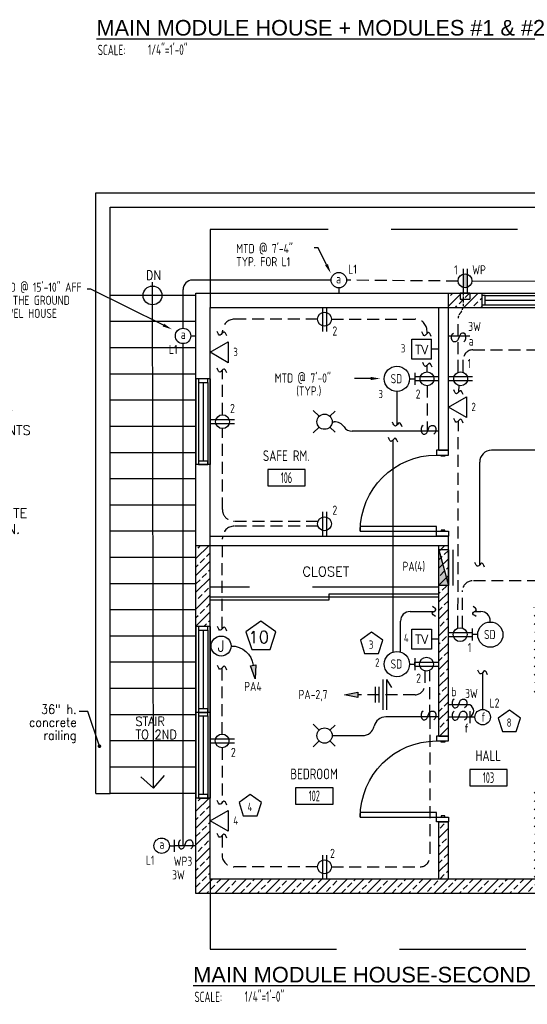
# Model space of a CAD drawing. Header units: inches. Extents: x 31163 to 32654, y 1540 to 4104.
# Tile 14 of 27: x 32097 to 32310, y 1873 to 2286. Entities that reach past the tile are written whole.
import ezdxf
from ezdxf import colors
from ezdxf.entities.mleader import LeaderData, LeaderLine
from ezdxf.enums import TextEntityAlignment as Align
from ezdxf.math import Vec2, Vec3

# ---------------------------------------------------------------- set-up
doc = ezdxf.new("R2010")
doc.units = ezdxf.units.IN
doc.header["$LTSCALE"] = 2
doc.header["$MEASUREMENT"] = 0
for name, pattern in [('DASHED', [0.75, 0.5, -0.25]), ('HIDDEN', [0.375, 0.25, -0.125]), ('HIDDEN2', [0.1875, 0.125, -0.0625])]:
    doc.linetypes.add(name, pattern=pattern)
doc.layers.get('0').update_dxf_attribs({"color": 8, "linetype": 'CONTINUOUS'})
for name, color, linetype in [('1ELEC', 3, 'CONTINUOUS'), ('a-door', 8, 'CONTINUOUS'), ('eeCtvDist', 5, 'CONTINUOUS'), ('eeEquipment', 4, 'CONTINUOUS'), ('eeFaDist', 4, 'CONTINUOUS'), ('eeLight-LINE', 5, 'CONTINUOUS'), ('eeLightDist', 200, 'CONTINUOUS'), ('eeLightSwitches', 200, 'CONTINUOUS'), ('eeRecepDist', 120, 'CONTINUOUS'), ('eeRecepLINE', 120, 'HIDDEN'), ('eeTelDist', 5, 'CONTINUOUS'), ('EL-ANNO-TEXT', 4, 'CONTINUOUS'), ('G-SYMB', 1, 'CONTINUOUS'), ('Hatch-ExisWalls', 123, 'CONTINUOUS'), ('LABELS', 2, 'CONTINUOUS'), ('RECEP-DIST', 120, 'HIDDEN2'), ('roof', 8, 'DASHED'), ('TEXT', 2, 'CONTINUOUS'), ('Walls', 1, 'CONTINUOUS')]:
    doc.layers.add(name, color=color, linetype=linetype)
doc.layers.add('DIM', color=4, linetype='CONTINUOUS', lineweight=13)
doc.styles.add('100-48', font='archstyl.shx', dxfattribs={"width": 0.9, "height": 4.8})
doc.styles.add('80ANNO', font='romans.shx', dxfattribs={"width": 0.8, "height": 0.08})
doc.styles.add('COMP', font='simplex.shx', dxfattribs={"height": 9})
doc.styles.add('LAR', font='arial.ttf', dxfattribs={"height": 0.25})
doc.styles.add('MED', font='archstyl.shx', dxfattribs={"width": 0.8, "height": 0.125})
doc.styles.get("Standard").update_dxf_attribs({"font": 'simplex.shx'})
doc.dimstyles.new('Copy of STANDARD', dxfattribs={"dimtxt": 8, "dimasz": 3, "dimexe": 3, "dimexo": 3, "dimgap": 3, "dimtad": 1, "dimrnd": 1, "dimzin": 3, "dimdsep": 46, "dimlunit": 4, "dimtxsty": 'Standard', "dimblk": 'ARCHTICK', "dimcen": 3, "dimdle": 3, "dimadec": 0, "dimazin": 0, "dimtfac": 1, "dimtix": 1, "dimtofl": 0, "dimtmove": 1, "dimatfit": 3, "dimfxl": 3, "dimtolj": 1, "dimtzin": 0, "dimlwd": -1, "dimlwe": -1, "dimarcsym": 0})
pattern_1 = [(45, (3031.608148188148, -576.4787271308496), (-3.535533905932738, 3.535533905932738), []), (45, (3035.14368208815, -576.4787271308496), (-3.535533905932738, 3.535533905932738), [2.5, -1.25])]

# ---------------------------------------------------------------- blocks, each defined once
blk = doc.blocks.new('AINC-ROOMID')
at = {"layer": 'G-SYMB'}
blk.add_lwpolyline([(-0.2473152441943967, -0.3518933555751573), (0.2532671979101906, -0.3518933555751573), (0.2532671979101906, -0.1607061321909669), (-0.2473152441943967, -0.1607061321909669)], close=True, dxfattribs=at)
at = {"layer": 'G-SYMB', "color": 4, "linetype": 'Continuous', "style": 'MED', "oblique": -180, "text_generation_flag": 6}
for tag, p in [('%%UROOM-ID', (0, 0.2092985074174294)), ('%%USPAN', (0, 0))]:
    blk.add_attdef(tag, text='', height=0.125, rotation=180, dxfattribs=at).set_placement(p, align=Align.MIDDLE)
at = {"layer": 'G-SYMB', "color": 4, "linetype": 'Continuous', "style": 'MED', "text_generation_flag": 6, "width": 0.75}
blk.add_attdef('R-NUM', text='', height=0.125, rotation=180, dxfattribs=at).set_placement((0.002975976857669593, -0.2562997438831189), align=Align.MIDDLE)
blk = doc.blocks.new('_ArchTick')
at = {"color": 0, "linetype": 'ByBlock', "const_width": 0.15}
blk.add_lwpolyline([(-0.5, -0.5), (0.5, 0.5)], dxfattribs=at)
blk = doc.blocks.new('AINC-TITLE')
at = {"layer": 'G-SYMB', "color": 4, "linetype": 'Continuous', "style": 'MED', "width": 0.75}
blk.add_text('SCALE:', height=0.125, dxfattribs=at).set_placement((-0.8802076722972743, -0.3073332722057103))
at = {"layer": 'G-SYMB', "color": 1, "linetype": 'Continuous', "style": 'LAR'}
blk.add_attdef('%%UDRAWING-TITLE', (-0.895149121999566, -0.07174532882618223), '', height=0.1875, dxfattribs=at)
at = {"layer": 'G-SYMB', "color": 4, "linetype": 'Continuous', "style": 'MED', "width": 0.75}
blk.add_attdef('SCALE', (-0.2765239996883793, -0.30362657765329), '', height=0.125, dxfattribs=at)
blk = doc.blocks.new('Recep-1')
at = {"layer": 'eeRecepDist', "linetype": 'Continuous'}
for p, q in [((0, 0.0175694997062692), (0.2108339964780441, 0.0175694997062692)), ((0, -0.0175694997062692), (0.2108339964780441, -0.0175694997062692))]:
    blk.add_line(p, q, dxfattribs=at)
blk.add_circle((0.1032208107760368, -2.273736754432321e-13), 0.06057817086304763, dxfattribs=at)
blk = doc.blocks.new('SP-SW')
at = {"layer": 'eeLightSwitches', "linetype": 'ByBlock'}
blk.add_line((0, 0), (0, 0.18732770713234), dxfattribs=at)
blk.add_text('S', height=0.1272141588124, dxfattribs=at).set_placement((-0.04181422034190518, 0.0267611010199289))
blk = doc.blocks.new('Smoke-Dt')
at = {"layer": 'eeFaDist'}
blk.add_circle((0, 0), 0.1104238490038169, dxfattribs=at)
at = {"layer": 'eeFaDist', "style": '100-48', "width": 0.9}
blk.add_text('SD', height=0.08, dxfattribs=at).set_placement((-0.05483733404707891, -0.03906780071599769))
blk = doc.blocks.new('WALL-LGT')
at = {"layer": 'eeLightDist', "linetype": 'ByBlock'}
for p, q in [((-0.05252756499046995, 0), (0.05252756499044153, 0)), ((8.526512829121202e-13, 0.04559684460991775), (0, 0))]:
    blk.add_line(p, q, dxfattribs=at)
blk.add_circle((8.526512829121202e-13, 0.113053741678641), 0.06745689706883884, dxfattribs=at)
blk = doc.blocks.new('CEIL-LGT')
at = {"layer": 'eeLightDist', "linetype": 'ByBlock'}
for p, q in [((-0.04773157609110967, 0.04773157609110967), (-0.09913481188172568, 0.09913481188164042)), ((0.04699724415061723, 0.0469972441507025), (0.09164462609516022, 0.09164462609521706)), ((-0.04699724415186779, -0.04699724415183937), (-0.09869421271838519, -0.09869421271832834)), ((0.0477315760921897, -0.04773157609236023), (0.0917914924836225, -0.09179149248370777))]:
    blk.add_line(p, q, dxfattribs=at)
blk.add_circle((0, 0), 0.06666666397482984, dxfattribs=at)
blk = doc.blocks.new('TEL-OUT')
at = {"layer": 'eeTelDist', "linetype": 'ByBlock'}
for p, q in [((0, 0), (0.1573867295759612, 0.0908672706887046)), ((0.1573867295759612, 0.0908672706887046), (0.1573867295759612, -0.09086727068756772)), ((0.1573867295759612, -0.09086727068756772), (0, 0))]:
    blk.add_line(p, q, dxfattribs=at)
at = {"layer": 'eeTelDist'}
blk.add_line((2.842170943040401e-14, -0.07253261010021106), (0, 0.07253261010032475), dxfattribs=at)
blk = doc.blocks.new('Wires2A')
at = {"layer": 'eeRecepDist'}
for p, q in [((0, 0.1333333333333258), (0, -0.1333333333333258)), ((0.03333333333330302, 0.1333333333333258), (0.03333333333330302, -0.1333333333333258)), ((0.03333333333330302, 0.1333333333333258), (0.07684045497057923, 0.06411706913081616)), ((-0.06666666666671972, 0.0681004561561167), (-0.06666666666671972, -0.06810045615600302)), ((-0.0333333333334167, 0.0681004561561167), (-0.0333333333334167, -0.06810045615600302))]:
    blk.add_line(p, q, dxfattribs=at)
blk = doc.blocks.new('E-JBOX')
at = {"color": 5, "linetype": 'ByBlock'}
blk.add_circle((0, 0), 0.0625, dxfattribs=at)
at = {"color": 0, "linetype": 'ByBlock'}
blk.add_text('J', height=0.06703982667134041, dxfattribs=at).set_placement((1.313433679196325e-10, 8.924635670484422e-05), align=Align.MIDDLE)
blk = doc.blocks.new('HR RECEPT')
at = {"layer": 'eeRecepDist', "linetype": 'Continuous'}
blk.add_hatch(color=256, dxfattribs=at).paths.add_polyline_path([(-0.2130684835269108, -0.2832813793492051), (-0.1716253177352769, -0.1701110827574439), (-0.2169351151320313, -0.1628234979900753)])
for p, q in [((-0.1716253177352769, -0.1701110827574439), (-0.2169351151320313, -0.1628234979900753)), ((-0.2169351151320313, -0.1628234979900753), (-0.2130684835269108, -0.2832813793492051)), ((-0.2130684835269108, -0.2832813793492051), (-0.1716253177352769, -0.1701110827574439))]:
    blk.add_line(p, q, dxfattribs=at)
at = {"layer": 'eeRecepDist', "linetype": 'ByBlock'}
blk.add_arc((-0.006295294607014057, -0.1892565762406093), 0.1893612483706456, 88.09485684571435, 173.0878012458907, dxfattribs=at)
blk = doc.blocks.new('CAJA 4X4 RECEPT')
at = {"layer": 'eeRecepDist', "color": 9}
for p, q in [((24133.99854333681, 2831.23417104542), (24129.99854333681, 2831.23417104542)), ((24129.99854333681, 2828.60917104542), (24129.99854333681, 2831.23417104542)), ((24133.99854333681, 2828.60917104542), (24133.99854333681, 2831.23417104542)), ((24129.99854333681, 2828.60917104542), (24133.99854333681, 2828.60917104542))]:
    blk.add_line(p, q, dxfattribs=at)
blk = doc.blocks.new('RECEP-gf')
at = {"layer": 'eeRecepDist'}
blk.add_hatch(color=256, dxfattribs=at).paths.add_polyline_path([(137.816524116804, 590.8342097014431, 0.07369759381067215), (137.8191279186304, 590.8517792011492, 0.07369759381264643), (137.8165241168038, 590.8693487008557), (137.7005753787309, 590.8693487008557, 0.07369759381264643), (137.6979715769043, 590.8517792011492, 0.07369759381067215), (137.7005753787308, 590.8342097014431)])
at = {"layer": 'eeRecepDist', "linetype": 'Continuous'}
for p, q in [((137.6553289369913, 590.8693487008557), (137.8661629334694, 590.8693487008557)), ((137.6553289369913, 590.8342097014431), (137.8661629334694, 590.8342097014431))]:
    blk.add_line(p, q, dxfattribs=at)
blk.add_circle((137.7585497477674, 590.8517792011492), 0.06057817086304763, dxfattribs=at)

msp = doc.modelspace()

# ---------------------------------------------------------------- hatches: boundary and pattern name
at = {"layer": 'eeEquipment'}
msp.add_hatch(color=256, dxfattribs=at).paths.add_polyline_path([(32272.5976192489, 2048.837662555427), (32276.60806712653, 2048.837662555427), (32272.5976192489, 2063.876842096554)])
at = {"layer": 'eeRecepDist', "linetype": 'Continuous'}
msp.add_hatch(color=256, dxfattribs=at).paths.add_polyline_path([(32232.96368092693, 2003.018808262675), (32238.6428194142, 2004.120219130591), (32238.6428194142, 2001.917397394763)])
at = {"layer": 'Hatch-ExisWalls'}
h = msp.add_hatch(dxfattribs=at)
h.set_pattern_fill('ANSI33', color=8, scale=20)
h.set_pattern_definition(pattern_1)
h.paths.add_polyline_path([(32290.60806712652, 2171.628289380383), (32276.60806712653, 2171.628289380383), (32276.60806712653, 2165.628289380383), (32290.60806712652, 2165.628289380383)])
h.paths.add_polyline_path([(32464.60806712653, 2171.628289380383), (32434.60806712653, 2171.628289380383), (32434.60806712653, 2165.628290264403), (32464.60806712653, 2165.628289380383)])
h = msp.add_hatch(dxfattribs=at)
h.set_pattern_fill('ANSI33', color=8, scale=20)
h.set_pattern_definition(pattern_1)
h.paths.add_polyline_path([(32276.60806712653, 2065.628289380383), (32272.60806712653, 2065.628289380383), (32272.60806712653, 1985.628289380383), (32276.60806712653, 1985.628289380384)])
h.paths.add_polyline_path([(32176.60806712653, 2065.628289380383), (32170.60806712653, 2065.628289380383), (32170.60806712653, 2031.62828949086), (32176.60806712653, 2031.62828949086)])
h.paths.add_polyline_path([(32176.60806712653, 1959.628289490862), (32170.60806712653, 1959.628289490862), (32170.60806712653, 1919.628289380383), (32206.55806456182, 1919.628289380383), (32206.55200083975, 1925.628289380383), (32176.60806712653, 1925.628289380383)])
h.paths.add_polyline_path([(32316.60806712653, 2039.628289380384), (32312.60806712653, 2039.628289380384), (32312.60806712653, 2001.041770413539), (32316.60806712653, 2001.041770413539)])
h.paths.add_polyline_path([(32382.60806712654, 2039.628289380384), (32376.60806712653, 2039.628289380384), (32376.60806712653, 1981.477140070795, -0.01809963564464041), (32376.6866388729, 1979.307317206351, -0.01809963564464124), (32376.60806712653, 1977.137494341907), (32376.60806712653, 1925.628289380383), (32382.60806712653, 1925.628289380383)])
h = msp.add_hatch(dxfattribs=at)
h.set_pattern_fill('ANSI33', color=8, scale=20)
h.set_pattern_definition(pattern_1)
h.paths.add_polyline_path([(32276.60806712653, 1949.628289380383), (32272.60806712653, 1949.628289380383), (32272.60806712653, 1925.628289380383), (32276.60806712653, 1925.628289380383)])
h.paths.add_polyline_path([(32276.60806712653, 1925.628289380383), (32272.60806712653, 1925.628289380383), (32242.60806712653, 1925.628289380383), (32242.60806712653, 1919.628289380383), (32276.60806712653, 1919.628289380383)])
h.paths.add_polyline_path([(32242.60806712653, 1925.628289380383), (32206.55200083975, 1925.628289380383), (32206.55806456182, 1919.628289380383), (32242.60806712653, 1919.628289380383)])
h.paths.add_polyline_path([(32293.05238699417, 1925.628289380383), (32276.60806712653, 1925.628289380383), (32276.60806712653, 1919.628289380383), (32293.05238699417, 1919.628289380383)])
h.paths.add_polyline_path([(32312.60806712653, 1925.628289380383), (32293.05238699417, 1925.628289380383), (32293.05238699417, 1919.628289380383), (32312.60806712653, 1919.628289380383)])
h.paths.add_polyline_path([(32340.60806712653, 1925.628289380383), (32318.45703241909, 1925.628289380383), (32312.60806712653, 1925.628289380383), (32312.60806712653, 1919.628289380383), (32340.60806712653, 1919.628289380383)])
h.paths.add_polyline_path([(32316.60806712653, 1965.041770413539), (32312.60806712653, 1965.041770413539), (32312.60806712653, 1925.628289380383), (32316.60806712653, 1925.628289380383)])
h.paths.add_polyline_path([(32398.60806712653, 1925.628289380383), (32376.60806712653, 1925.628289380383), (32376.60806712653, 1919.628289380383), (32398.60806712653, 1919.628289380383)])
h.paths.add_polyline_path([(32434.60806712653, 1925.628289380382), (32428.60806712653, 1925.628289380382), (32398.60806712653, 1925.628289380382), (32398.60806712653, 1919.628289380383), (32434.60806712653, 1919.628289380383)])

# ---------------------------------------------------------------- linework, layer by layer
at = {"layer": 'a-door', "color": 3}
for p, q in [((32128.60806712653, 2213.628289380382), (32470.60806712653, 2213.628289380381)), ((32128.60806712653, 2070.583684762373), (32128.60806712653, 2213.628289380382)), ((32134.60806712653, 2207.628289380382), (32464.60806712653, 2207.628289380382)), ((32134.60806712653, 2071.866271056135), (32134.60806712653, 2207.628289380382)), ((32134.60806712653, 1961.628289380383), (32134.60806712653, 2071.866271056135)), ((32128.60806712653, 1961.628289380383), (32128.60806712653, 2070.583684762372)), ((32128.60806712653, 1961.628289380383), (32134.60806712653, 1961.628289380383))]:
    msp.add_line(p, q, dxfattribs=at)
at = {"layer": 'a-door'}
for p, q in [((32152.7363148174, 1963.870636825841), (32152.33470794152, 2176.207446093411)), ((32290.60806712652, 2171.628288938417), (32326.60806712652, 2171.628288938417)), ((32292.10806712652, 2170.628288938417), (32326.60806512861, 2170.628288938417)), ((32292.10806712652, 2168.628288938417), (32325.10806512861, 2168.628288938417)), ((32292.10806712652, 2166.628288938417), (32326.60806512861, 2166.628288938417)), ((32290.60806712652, 2165.628288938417), (32326.60806712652, 2165.628290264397)), ((32170.60806712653, 2135.628289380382), (32170.60806845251, 2099.628289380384)), ((32171.60806712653, 2134.128289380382), (32171.60806712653, 2099.628291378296)), ((32173.60806712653, 2134.128289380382), (32173.60806712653, 2101.128291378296)), ((32175.60806712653, 2134.128289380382), (32175.60806712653, 2099.628291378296)), ((32176.60806712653, 2135.628289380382), (32176.60806712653, 2099.628289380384)), ((32170.60806712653, 2031.62828949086), (32170.60806845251, 1995.628289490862)), ((32171.60806712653, 2030.12828949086), (32171.60806712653, 1995.628291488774)), ((32173.60806712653, 2030.12828949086), (32173.60806712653, 1997.128291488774)), ((32175.60806712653, 2030.12828949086), (32175.60806712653, 1995.628291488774)), ((32176.60806712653, 2031.62828949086), (32176.60806712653, 1995.628289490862)), ((32170.60806712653, 1995.628289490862), (32170.60806845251, 1959.628289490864)), ((32171.60806712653, 1994.128289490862), (32171.60806712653, 1959.628291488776)), ((32173.60806712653, 1994.128289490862), (32173.60806712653, 1961.128291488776)), ((32175.60806712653, 1994.128289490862), (32175.60806712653, 1959.628291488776)), ((32176.60806712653, 1995.628289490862), (32176.60806712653, 1959.628289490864)), ((32152.7363148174, 1963.870636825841), (32147.42216756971, 1968.49971797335)), ((32152.7363148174, 1963.870636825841), (32157.36513326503, 1969.184482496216))]:
    msp.add_line(p, q, dxfattribs=at)
at = {"layer": 'a-door', "color": 1}
for p, q in [((32170.60806712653, 2170.628289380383), (32134.60806712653, 2170.628289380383)), ((32170.60806712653, 2159.628289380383), (32134.60806712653, 2159.628289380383)), ((32170.60806712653, 2148.628289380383), (32134.60806712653, 2148.628289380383)), ((32170.60806712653, 2137.628289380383), (32134.60806712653, 2137.628289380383)), ((32170.60806712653, 2126.628289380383), (32134.60806712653, 2126.628289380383)), ((32170.60806712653, 2115.628289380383), (32134.60806712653, 2115.628289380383)), ((32170.60806712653, 2104.628289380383), (32134.60806712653, 2104.628289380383)), ((32170.60806712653, 2093.628289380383), (32134.60806712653, 2093.628289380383)), ((32170.60806712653, 2082.628289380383), (32134.60806712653, 2082.628289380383)), ((32170.60806712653, 2071.628289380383), (32134.60806712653, 2071.628289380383)), ((32170.60806712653, 2060.628289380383), (32134.60806712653, 2060.628289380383)), ((32170.60806712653, 2049.628289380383), (32134.60806712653, 2049.628289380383)), ((32170.60806712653, 2038.628289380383), (32134.60806712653, 2038.628289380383)), ((32170.60806712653, 2027.628289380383), (32134.60806712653, 2027.628289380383)), ((32170.60806712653, 2016.628289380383), (32134.60806712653, 2016.628289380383)), ((32170.60806712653, 2005.628289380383), (32134.60806712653, 2005.628289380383)), ((32170.60806712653, 1994.628289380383), (32134.60806712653, 1994.628289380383)), ((32170.60806712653, 1983.628289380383), (32134.60806712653, 1983.628289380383)), ((32170.60806712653, 1972.628289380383), (32134.60806712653, 1972.628289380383)), ((32170.60806712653, 1961.628289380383), (32134.60806712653, 1961.628289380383))]:
    msp.add_line(p, q, dxfattribs=at)
at = {"layer": 'a-door', "linetype": 'Continuous', "lineweight": -3}
for p, q in [((32176.60806712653, 2044.086215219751), (32272.60806712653, 2044.086215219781)), ((32176.60806712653, 2042.836215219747), (32226.60806712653, 2042.836215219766)), ((32226.60806712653, 2045.336215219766), (32272.60806712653, 2045.336215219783)), ((32226.60806712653, 2042.836215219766), (32226.60806712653, 2045.336215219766))]:
    msp.add_line(p, q, dxfattribs=at)
at = {"layer": 'a-door'}
for points in [[(32290.60806712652, 2166.628288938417), (32292.10806712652, 2166.628288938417), (32292.10806712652, 2170.628288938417), (32290.60806712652, 2170.628288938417)], [(32171.60806712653, 2135.628289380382), (32171.60806712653, 2134.128289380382), (32175.60806712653, 2134.128289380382), (32175.60806712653, 2135.628289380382)], [(32171.60806712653, 2101.128291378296), (32171.60806712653, 2099.628291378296), (32175.60806712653, 2099.628291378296), (32175.60806712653, 2101.128291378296)], [(32171.60806712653, 2031.62828949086), (32171.60806712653, 2030.12828949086), (32175.60806712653, 2030.12828949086), (32175.60806712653, 2031.62828949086)], [(32171.60806712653, 1997.128291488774), (32171.60806712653, 1995.628291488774), (32175.60806712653, 1995.628291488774), (32175.60806712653, 1997.128291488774)], [(32171.60806712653, 1995.628289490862), (32171.60806712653, 1994.128289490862), (32175.60806712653, 1994.128289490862), (32175.60806712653, 1995.628289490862)], [(32171.60806712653, 1961.128291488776), (32171.60806712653, 1959.628291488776), (32175.60806712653, 1959.628291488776), (32175.60806712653, 1961.128291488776)]]:
    msp.add_lwpolyline(points, close=True, dxfattribs=at)
at = {"layer": 'a-door', "linetype": 'Continuous', "lineweight": -3}
for points in [[(32276.60806712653, 2103.628289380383), (32276.60806712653, 2105.628289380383), (32271.60806712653, 2105.628289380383), (32271.60806712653, 2103.628289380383)], [(32275.10806712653, 2103.628289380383), (32275.10806712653, 2103.128289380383), (32273.60806712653, 2103.128289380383), (32273.60806712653, 2103.628289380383)], [(32271.60806712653, 2071.628289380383), (32271.60806712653, 2073.628289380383), (32239.60806712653, 2073.628289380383), (32239.60806712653, 2071.628289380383)], [(32276.60806712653, 2071.628289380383), (32276.60806712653, 2069.628289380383), (32271.60806712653, 2069.628289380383), (32271.60806712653, 2071.628289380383)], [(32275.10806712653, 2071.628289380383), (32275.10806712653, 2072.128289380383), (32273.60806712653, 2072.128289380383), (32273.60806712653, 2071.628289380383)], [(32276.60806712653, 1983.628289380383), (32276.60806712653, 1985.628289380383), (32271.60806712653, 1985.628289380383), (32271.60806712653, 1983.628289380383)], [(32275.10806712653, 1983.628289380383), (32275.10806712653, 1983.128289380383), (32273.60806712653, 1983.128289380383), (32273.60806712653, 1983.628289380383)], [(32271.60806712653, 1951.628289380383), (32271.60806712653, 1953.628289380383), (32239.60806712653, 1953.628289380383), (32239.60806712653, 1951.628289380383)], [(32276.60806712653, 1951.628289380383), (32276.60806712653, 1949.628289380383), (32271.60806712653, 1949.628289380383), (32271.60806712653, 1951.628289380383)], [(32275.10806712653, 1951.628289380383), (32275.10806712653, 1952.128289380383), (32273.60806712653, 1952.128289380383), (32273.60806712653, 1951.628289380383)]]:
    msp.add_lwpolyline(points, close=True, dxfattribs=at)
at = {"layer": 'a-door'}
msp.add_circle((32152.34958495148, 2170.628289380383), 3.950968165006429, dxfattribs=at)
at = {"layer": 'a-door', "linetype": 'Continuous', "lineweight": -3, "extrusion": (0, 0, -1)}
for centre in [(-32271.60806712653, 2071.628289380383), (-32271.60806712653, 1951.628289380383)]:
    msp.add_arc(centre, 32, 0, 90, dxfattribs=at)
at = {"layer": 'eeCtvDist', "linetype": 'ByBlock'}
for p, q in [((32261.2059115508, 2152.204406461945), (32269.5802392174, 2152.204406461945)), ((32261.2059115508, 2143.8300787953), (32261.2059115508, 2152.204406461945)), ((32269.5802392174, 2143.8300787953), (32269.5802392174, 2152.204406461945)), ((32272.60806712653, 2144.466385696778), (32272.60806712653, 2151.568099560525)), ((32272.60806712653, 2148.017242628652), (32269.5802392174, 2148.017242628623)), ((32269.5802392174, 2143.8300787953), (32261.2059115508, 2143.8300787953)), ((32261.2059115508, 2030.564330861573), (32269.5802392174, 2030.564330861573)), ((32261.2059115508, 2022.190003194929), (32261.2059115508, 2030.564330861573)), ((32269.5802392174, 2030.564330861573), (32269.5802392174, 2022.190003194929)), ((32272.60806712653, 2022.826310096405), (32272.60806712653, 2029.928023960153)), ((32272.60806712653, 2026.377167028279), (32269.5802392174, 2026.37716702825)), ((32269.5802392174, 2022.190003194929), (32261.2059115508, 2022.190003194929))]:
    msp.add_line(p, q, dxfattribs=at)
at = {"layer": 'eeEquipment'}
for p, q in [((32272.5976192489, 2048.837662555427), (32272.5976192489, 2063.876842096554)), ((32272.5976192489, 2063.876842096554), (32276.60806712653, 2048.837662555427)), ((32276.60806712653, 2063.876842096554), (32272.5976192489, 2063.876842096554)), ((32276.60806712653, 2063.876842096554), (32276.60806712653, 2048.837662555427)), ((32278.44106121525, 2063.876842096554), (32278.44106121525, 2048.837662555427)), ((32276.60806712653, 2048.837662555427), (32272.5976192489, 2048.837662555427))]:
    msp.add_line(p, q, dxfattribs=at)
at = {"layer": 'eeFaDist'}
for p, q in [((32262.48819580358, 2138.150023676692), (32262.48819580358, 2133.10737743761)), ((32260.2995472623, 2135.628700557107), (32262.48819580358, 2135.628700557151)), ((32286.74833565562, 2025.731414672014), (32286.74833565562, 2030.774060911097)), ((32288.93698419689, 2028.252737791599), (32286.74833565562, 2028.252737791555)), ((32262.48811557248, 2018.400003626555), (32262.48811557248, 2013.357357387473)), ((32260.2994670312, 2015.87868050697), (32262.48811557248, 2015.878680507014))]:
    msp.add_line(p, q, dxfattribs=at)
at = {"layer": 'eeFaDist', "ltscale": 10}
for p, q in [((32254.99920251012, 2130.328355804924), (32254.99920251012, 2116.242229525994)), ((32253.42286665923, 2020.943535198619), (32253.42286665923, 2110.009492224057))]:
    msp.add_line(p, q, dxfattribs=at)
at = {"layer": 'eeFaDist', "ltscale": 2}
for p, q in [((32260.5204107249, 2037.963090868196), (32270.63067997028, 2037.963090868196)), ((32287.61852125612, 2037.963090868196), (32290.23732894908, 2037.963090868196)), ((32256.5204107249, 2020.956016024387), (32256.5204107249, 2033.963090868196)), ((32294.23732894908, 2033.553082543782), (32294.23732894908, 2033.963090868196))]:
    msp.add_line(p, q, dxfattribs=at)
for centre, start, end in [((32260.5204107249, 2033.963090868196), 90, 180), ((32290.23732894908, 2033.963090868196), 0, 90)]:
    msp.add_arc(centre, 4, start, end, dxfattribs=at)
at = {"layer": 'eeFaDist', "ltscale": 10}
for points in [[(32257.16782595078, 2115.474147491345), (32255.96343945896, 2117.102343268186), (32254.41358082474, 2115.79869204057), (32253.20919433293, 2117.426887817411)], [(32255.40218518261, 2109.031297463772), (32254.1977986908, 2110.659493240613), (32252.64794005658, 2109.355842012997), (32251.44355356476, 2110.984037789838)], [(32271.272632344, 2035.851482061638), (32269.86165159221, 2037.304307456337), (32271.3997014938, 2038.621869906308), (32269.98872074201, 2040.074695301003)], [(32288.26047362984, 2035.851482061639), (32286.84949287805, 2037.304307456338), (32288.38754277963, 2038.621869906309), (32286.97656202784, 2040.074695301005)]]:
    msp.add_spline(points, degree=3, dxfattribs=at)
at = {"layer": 'eeLight-LINE', "ltscale": 10}
for p, q in [((32227.37013606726, 2177.054868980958), (32169.18148752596, 2177.054868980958)), ((32165.18148752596, 2156.866220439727), (32165.18148752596, 2173.054868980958)), ((32165.18148818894, 1939.628289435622), (32165.18148753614, 2150.390358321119)), ((32227.8075956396, 2117.628209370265), (32228.65616006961, 2117.628209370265)), ((32263.61633718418, 2113.628289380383), (32236.13942138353, 2113.628289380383)), ((32367.40806725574, 2105.628289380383), (32294.77637600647, 2105.628289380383)), ((32289.77637600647, 2057.579507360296), (32289.77637600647, 2100.628289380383)), ((32262.48803534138, 2015.035344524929), (32262.48819580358, 2016.722016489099)), ((32291.02637666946, 1996.866220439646), (32291.02637666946, 2012.410825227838)), ((32263.61633718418, 1993.721642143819), (32250.3402529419, 1993.721642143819)), ((32227.80806699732, 1985.87820914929), (32240.57556048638, 1985.87820914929))]:
    msp.add_line(p, q, dxfattribs=at)
for centre, radius, start, end in [((32169.18148752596, 2173.054868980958), 4, 90, 180), ((32228.65616006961, 2112.628209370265), 5, 33.74960119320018, 90), ((32236.13942138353, 2117.628289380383), 4, 213.7496011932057, 270), ((32294.77637600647, 2100.628289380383), 5, 90, 180), ((32284.43470387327, 1996.199100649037), 2.822501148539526, 294.3800619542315, 65.61993804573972), ((32250.3402529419, 1988.721642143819), 5, 90, 167.5459426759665), ((32240.57556048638, 1990.87820914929), 5, 270, 347.5459426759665)]:
    msp.add_arc(centre, radius, start, end, dxfattribs=at)
for points in [[(32291.75569452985, 2056.603140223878), (32290.55130803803, 2058.231336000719), (32289.00144940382, 2056.927684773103), (32287.797062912, 2058.555880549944)], [(32293.00569519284, 2011.434458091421), (32291.80130870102, 2013.062653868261), (32290.2514500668, 2011.759002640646), (32289.04706357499, 2013.387198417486)]]:
    msp.add_spline(points, degree=3, dxfattribs=at)
at = {"layer": 'eeRecepDist', "ltscale": 2}
msp.add_line((32286.51582412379, 2176.633080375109), (32449.37014650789, 2177.046646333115), dxfattribs=at)
at = {"layer": 'eeRecepDist', "linetype": 'Continuous'}
for p, q in [((32232.96368092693, 2003.018808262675), (32238.6428194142, 2004.120219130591)), ((32238.6428194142, 2001.917397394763), (32232.96368092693, 2003.018808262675)), ((32238.6428194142, 2004.120219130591), (32238.6428194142, 2001.917397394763))]:
    msp.add_line(p, q, dxfattribs=at)
at = {"layer": 'eeRecepLINE', "ltscale": 10}
for p, q in [((32280.70031974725, 2176.633633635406), (32233.8458837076, 2177.027641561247)), ((32221.69984357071, 2160.67355131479), (32186.7738568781, 2160.673967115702)), ((32227.5153479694, 2160.673621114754), (32262.65382509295, 2160.673413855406)), ((32280.67351248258, 2153.628289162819), (32280.67351248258, 2160.674594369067)), ((32181.7738568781, 2154.85365617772), (32181.7738568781, 2155.673967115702)), ((32267.65382509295, 2154.62569240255), (32267.65382509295, 2155.673413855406)), ((32280.67351248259, 2138.53604156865), (32280.67351248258, 2153.628289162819)), ((32286.87388034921, 2147.78496130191), (32444.76423491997, 2147.78496130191)), ((32267.65382509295, 2138.53596133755), (32267.65382509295, 2141.272527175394)), ((32282.87388034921, 2138.53604156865), (32282.87388034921, 2143.784961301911)), ((32181.77361727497, 2120.535961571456), (32181.7738568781, 2139.352130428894)), ((32267.65327183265, 2132.720456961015), (32267.65327183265, 2113.628289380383)), ((32281.08013845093, 2130.254978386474), (32281.08503176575, 2132.720542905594)), ((32280.63750756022, 2031.160961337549), (32280.80988536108, 2118.015906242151)), ((32181.71308138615, 2080.815958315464), (32181.76880152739, 2114.720461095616)), ((32221.88244180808, 2075.807741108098), (32186.7130746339, 2075.807741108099)), ((32221.88244180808, 2073.779383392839), (32186.69330670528, 2073.779383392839)), ((32181.63082579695, 2030.765208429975), (32181.69331345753, 2068.787600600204)), ((32344.70080635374, 2050.793998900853), (32286.57125234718, 2050.793998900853)), ((32282.5367731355, 2031.160961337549), (32282.57126207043, 2046.802818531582)), ((32181.56272489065, 1986.536041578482), (32181.60385030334, 2014.351203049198)), ((32266.68562469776, 2012.970456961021), (32266.68562469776, 2007.01880826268)), ((32268.78965870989, 1993.721642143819), (32268.78965870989, 2013.048578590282)), ((32262.68562469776, 2003.01880826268), (32238.6428194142, 2003.018808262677)), ((32268.78965870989, 1993.721642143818), (32268.78965870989, 1934.793525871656)), ((32181.5625547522, 1980.720537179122), (32181.56230916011, 1957.712624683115)), ((32181.56230916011, 1943.898531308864), (32181.56230916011, 1935.793999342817)), ((32221.70031492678, 1930.793703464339), (32186.56230916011, 1930.793999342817)), ((32227.51581931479, 1930.793525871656), (32264.78965870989, 1930.793525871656))]:
    msp.add_line(p, q, dxfattribs=at)
at = {"layer": 'eeRecepLINE', "ltscale": 2}
msp.add_line((32282.76426459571, 2171.628289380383), (32282.76426459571, 2166.067255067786), dxfattribs=at)
for centre, start, end in [((32278.76426459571, 2166.067255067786), 317.6170516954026, 0), ((32284.67351248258, 2160.674594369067), 137.6170516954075, 180)]:
    msp.add_arc(centre, 4, start, end, dxfattribs=at)
at = {"layer": 'eeRecepLINE', "ltscale": 10}
for centre, radius, start, end in [((32186.7738568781, 2155.673967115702), 5, 90, 180), ((32262.65382509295, 2155.673413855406), 5, 0, 90), ((32286.87388034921, 2143.78496130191), 4, 90, 179.9999999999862), ((32186.7130746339, 2080.807741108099), 5, 179.905837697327, 270), ((32186.69330670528, 2068.779383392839), 5, 90, 179.905837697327), ((32286.57125234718, 2046.793998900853), 4, 90, 179.8736679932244), ((32262.68562469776, 2007.01880826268), 4, 270, 0), ((32186.56230916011, 1935.793999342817), 5, 180, 270), ((32264.78965870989, 1934.793525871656), 4, 270, 0)]:
    msp.add_arc(centre, radius, start, end, dxfattribs=at)
at = {"layer": 'eeRecepLINE', "linetype": 'Continuous'}
for points in [[(32183.50575382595, 2153.607669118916), (32182.30136733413, 2155.235864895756), (32180.75150869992, 2153.93221366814), (32179.5471222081, 2155.560409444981)], [(32269.41436889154, 2153.41432005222), (32268.20998239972, 2155.042515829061), (32266.6601237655, 2153.738864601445), (32265.45573727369, 2155.367060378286)], [(32269.82244853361, 2140.513437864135), (32268.61806204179, 2142.141633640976), (32267.06820340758, 2140.83798241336), (32265.86381691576, 2142.4661781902)], [(32183.50575382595, 2138.106143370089), (32182.30136733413, 2139.734339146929), (32180.75150869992, 2138.430687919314), (32179.5471222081, 2140.058883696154)], [(32282.8169287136, 2129.01408114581), (32281.61254222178, 2130.64227692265), (32280.06268358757, 2129.338625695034), (32278.85829709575, 2130.966821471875)], [(32282.8169287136, 2117.070443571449), (32281.61254222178, 2118.698639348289), (32280.06268358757, 2117.394988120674), (32278.85829709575, 2119.023183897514)], [(32183.58316882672, 2029.758771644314), (32182.3787823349, 2031.386967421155), (32180.82892370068, 2030.083316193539), (32179.62453720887, 2031.71151197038)], [(32183.58316882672, 2013.374835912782), (32182.3787823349, 2015.003031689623), (32180.82892370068, 2013.699380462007), (32179.62453720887, 2015.327576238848)], [(32183.50575382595, 1956.69627707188), (32182.30136733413, 1958.324472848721), (32180.75150869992, 1957.020821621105), (32179.5471222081, 1958.649017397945)], [(32183.50575382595, 1942.882183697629), (32182.30136733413, 1944.51037947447), (32180.75150869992, 1943.206728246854), (32179.5471222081, 1944.834924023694)]]:
    msp.add_spline(points, degree=3, dxfattribs=at)
at = {"layer": 'RECEP-DIST', "linetype": 'Continuous'}
for points in [[(32197.89043007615, 2033.962321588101), (32191.61499985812, 2029.402954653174), (32194.01200090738, 2022.025743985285), (32201.76885924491, 2022.025743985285), (32204.16586029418, 2029.402954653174)], [(32244.35804438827, 2029.287699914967), (32239.65147172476, 2025.868174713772), (32241.4492225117, 2020.335266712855), (32247.26686626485, 2020.335266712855), (32249.06461705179, 2025.868174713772)], [(32302.23873484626, 1996.574264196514), (32297.53216218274, 1993.154738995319), (32299.32991296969, 1987.621830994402), (32305.14755672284, 1987.621830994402), (32306.94530750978, 1993.154738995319)], [(32193.39931571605, 1961.168185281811), (32188.69274305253, 1957.748660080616), (32190.49049383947, 1952.215752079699), (32196.30813759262, 1952.215752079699), (32198.10588837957, 1957.748660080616)]]:
    msp.add_lwpolyline(points, close=True, dxfattribs=at)
at = {"layer": 'roof', "ltscale": 53}
for p, q in [((32464.60806712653, 2198.240160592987), (32176.60806712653, 2198.240160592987)), ((32176.60806712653, 2198.240160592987), (32176.60806712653, 2165.628289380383)), ((32272.60806712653, 2048.123349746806), (32176.60806712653, 2048.123349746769)), ((32176.60806712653, 1925.628289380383), (32176.60806712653, 1896.170762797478)), ((32176.60806712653, 1896.170762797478), (32464.48390422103, 1896.170762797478))]:
    msp.add_line(p, q, dxfattribs=at)
at = {"layer": 'Walls'}
for p, q in [((32170.60806712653, 2171.628289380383), (32290.60806712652, 2171.628289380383)), ((32170.60806712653, 1919.628289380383), (32170.60806712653, 2171.628289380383)), ((32276.60806712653, 2105.628289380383), (32276.60806712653, 2171.628289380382)), ((32290.60806712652, 2171.628288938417), (32290.60806712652, 2165.628288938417)), ((32176.60806712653, 2165.628289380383), (32290.60806712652, 2165.628289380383)), ((32176.60806712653, 1925.628289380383), (32176.60806712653, 2165.628289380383)), ((32272.60806712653, 2105.628289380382), (32272.60806712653, 2165.628289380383)), ((32176.60806712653, 2135.628289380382), (32170.60806712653, 2135.628289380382)), ((32272.60806712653, 2105.628289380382), (32276.60806712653, 2105.628289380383)), ((32176.60806712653, 2099.628289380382), (32170.60806845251, 2099.628289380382)), ((32176.60806712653, 2069.628289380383), (32276.60806712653, 2069.628289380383)), ((32276.60806712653, 1985.628289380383), (32276.60806712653, 2069.628289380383)), ((32170.60806712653, 2065.628289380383), (32276.60806712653, 2065.628289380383)), ((32272.60806712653, 1985.628289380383), (32272.60806712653, 2065.628289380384)), ((32176.60806712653, 2031.62828949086), (32170.60806712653, 2031.62828949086)), ((32176.60806712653, 1995.628289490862), (32170.60806712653, 1995.628289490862)), ((32176.60806712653, 1995.62828949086), (32170.60806845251, 1995.62828949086)), ((32272.60806712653, 1985.628289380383), (32276.60806712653, 1985.628289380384)), ((32176.60806712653, 1959.628289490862), (32170.60806845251, 1959.628289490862)), ((32272.60806712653, 1925.422346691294), (32272.60806712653, 1949.628289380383)), ((32272.60806712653, 1949.628289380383), (32276.60806712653, 1949.628289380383)), ((32276.60806712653, 1925.422346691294), (32276.60806712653, 1949.628289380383)), ((32464.60806712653, 1925.628289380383), (32176.60806712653, 1925.628289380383)), ((32470.60806712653, 1919.628289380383), (32170.60806712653, 1919.628289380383))]:
    msp.add_line(p, q, dxfattribs=at)

# ---------------------------------------------------------------- block references
ref = msp.add_blockref('AINC-ROOMID', (32208.513055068, 2103.343501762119), dxfattribs=dict(xscale=-31.40809428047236, yscale=-35.94597718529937, zscale=31.40809428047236, rotation=180))
ref.add_attrib('%%USPAN', 'SAFE RM.', dxfattribs={"layer": 'G-SYMB', "color": 4, "linetype": 'Continuous', "height": 4.493247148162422, "rotation": 180, "style": 'MED', "text_generation_flag": 6, "width": 0.8737582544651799}).set_placement((32208.513055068, 2103.343501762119), align=Align.MIDDLE)
ref.add_attrib('R-NUM', '106', dxfattribs={"layer": 'G-SYMB', "color": 4, "linetype": 'Continuous', "height": 4.493247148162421, "rotation": 180, "style": 'MED', "text_generation_flag": 6, "width": 0.6553186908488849}).set_placement((32208.60652482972, 2094.1305570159), align=Align.MIDDLE)
ref = msp.add_blockref('AINC-ROOMID', (32293.37118893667, 1977.464521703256), dxfattribs=dict(xscale=-31.40809428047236, yscale=-35.94597718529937, zscale=31.40809428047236, rotation=180))
ref.add_attrib('%%USPAN', 'HALL', dxfattribs={"layer": 'G-SYMB', "color": 4, "linetype": 'Continuous', "height": 4.493247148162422, "rotation": 180, "style": 'MED', "text_generation_flag": 6, "width": 0.8737582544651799}).set_placement((32293.37118893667, 1977.464521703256), align=Align.MIDDLE)
ref.add_attrib('R-NUM', '103', dxfattribs={"layer": 'G-SYMB', "color": 4, "linetype": 'Continuous', "height": 4.493247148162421, "rotation": 180, "style": 'MED', "text_generation_flag": 6, "width": 0.6553186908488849}).set_placement((32293.46465869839, 1968.251576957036), align=Align.MIDDLE)
ref = msp.add_blockref('AINC-ROOMID', (32220.20650764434, 1969.790097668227), dxfattribs=dict(xscale=-31.40809428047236, yscale=-35.94597718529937, zscale=31.40809428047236, rotation=180))
ref.add_attrib('%%USPAN', 'BEDROOM', dxfattribs={"layer": 'G-SYMB', "color": 4, "linetype": 'Continuous', "height": 4.493247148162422, "rotation": 180, "style": 'MED', "text_generation_flag": 6, "width": 0.8737582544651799}).set_placement((32220.20650764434, 1969.790097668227), align=Align.MIDDLE)
ref.add_attrib('R-NUM', '102', dxfattribs={"layer": 'G-SYMB', "color": 4, "linetype": 'Continuous', "height": 4.493247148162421, "rotation": 180, "style": 'MED', "text_generation_flag": 6, "width": 0.6553186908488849}).set_placement((32220.29997740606, 1960.577152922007), align=Align.MIDDLE)
at = {"layer": '1ELEC', "xscale": 67.1999705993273, "yscale": 67.1999705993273, "zscale": 67.1999705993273}
msp.add_blockref('E-JBOX', (32181.16598118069, 2023.47602601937), dxfattribs=at)
at = {"layer": 'DIM', "xscale": 34.92963946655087, "yscale": 34.92963946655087, "zscale": 34.92963946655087}
for p, values in [((32160.10637431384, 2282.213273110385), {'%%UDRAWING-TITLE': '%%UMAIN MODULE HOUSE + MODULES #1 & #2', 'SCALE': '1/4"=1\'-0"'}), ((32200.7091507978, 1884.752445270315), {'%%UDRAWING-TITLE': '%%UMAIN MODULE HOUSE-SECOND FLOOR', 'SCALE': '1/4"=1\'-0"'})]:
    msp.add_blockref('AINC-TITLE', p, dxfattribs=at).add_auto_attribs(values)
at = {"layer": 'eeFaDist', "xscale": 48, "yscale": 48, "zscale": 48}
for p in [(32254.99920251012, 2135.628700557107), (32294.23732894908, 2028.252737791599), (32254.99912227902, 2015.87868050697)]:
    msp.add_blockref('Smoke-Dt', p, dxfattribs=at)
at = {"layer": 'eeLight-LINE', "rotation": 180}
msp.add_blockref('CAJA 4X4 RECEPT', (56415.60661046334, 5000.2374604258), dxfattribs=at)
at = {"layer": 'eeLightDist', "xscale": 48, "yscale": 48, "zscale": 48}
for name, p in [('WALL-LGT', (32230.60806712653, 2171.628289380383)), ('CEIL-LGT', (32224.6075957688, 2117.628209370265)), ('CEIL-LGT', (32224.60806712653, 1985.87820914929))]:
    msp.add_blockref(name, p, dxfattribs=at)
for p, rotation in [((32170.60806712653, 2153.628289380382), 90), ((32285.59979706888, 1993.628289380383), 270), ((32161.61633784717, 1939.628289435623), 90)]:
    msp.add_blockref('WALL-LGT', p, dxfattribs=dict(at, rotation=rotation))
at = {"layer": 'eeLightSwitches', "xscale": 48, "yscale": 48, "zscale": 48}
for p, rotation in [((32276.60806712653, 2153.628289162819), 269.9999999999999), ((32272.60806712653, 2113.628289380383), 90), ((32285.59979706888, 1998.769911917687), 90), ((32272.60806712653, 1993.721642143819), 90), ((32285.59979706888, 1993.628289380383), 90), ((32170.60806778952, 1939.628289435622), 89.99999999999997)]:
    msp.add_blockref('SP-SW', p, dxfattribs=dict(at, rotation=rotation))
at = {"layer": 'eeRecepDist', "yscale": 48, "zscale": 48}
for name, p, xscale, rotation in [('RECEP-gf', (3922.722198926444, 8789.204110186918), 48, 270), ('Recep-1', (32224.60806712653, 2165.628289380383), 48, 269.9945491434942), ('Recep-1', (32272.60814735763, 2135.627737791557), 48, 179.9945491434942), ('Recep-1', (32286.72801868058, 2135.627818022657), 48, 179.9945491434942), ('Recep-1', (32186.72817914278, 2117.627738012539), 48, 179.9945491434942), ('Recep-1', (32224.60806712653, 2079.748161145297), 48, 269.9945491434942), ('Recep-1', (32276.60798689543, 2028.253680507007), 48, 359.9945491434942), ('HR RECEPT', (32185.36597934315, 2023.476026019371), -48, 359.3517074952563), ('Recep-1', (32262.48811557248, 2015.878680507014), 48, 359.9945491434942), ('Recep-1', (32176.60798689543, 1983.628760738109), 48, 359.9945491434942), ('Recep-1', (32224.60853848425, 1935.748401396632), 48, 269.9945491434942)]:
    msp.add_blockref(name, p, dxfattribs=dict(at, xscale=xscale, rotation=rotation))
at = {"layer": 'eeRecepLINE', "xscale": 48, "yscale": 48, "zscale": 48}
msp.add_blockref('Wires2A', (32249.05756535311, 2003.018808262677), dxfattribs=at)
at = {"layer": 'eeTelDist', "xscale": 48, "yscale": 48, "zscale": 48}
for p in [(32176.60806712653, 2146.760320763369), (32276.60806712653, 2123.708242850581), (32176.60806712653, 1950.051629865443)]:
    msp.add_blockref('TEL-OUT', p, dxfattribs=at)

# ---------------------------------------------------------------- texts
at = {"layer": 'eeCtvDist', "color": 4, "style": '100-48', "width": 0.9}
for s, p in [('3', (32256.66930607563, 2146.667697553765)), ('3', (32247.23275791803, 2127.499950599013)), ('4', (32257.94524541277, 2025.125370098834)), ('2', (32245.84787586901, 2014.814981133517))]:
    msp.add_text(s, height=3.487696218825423, dxfattribs=at).set_placement(p)
at = {"layer": 'eeCtvDist', "color": 4, "linetype": 'ByBlock'}
for p in [(32265.39709968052, 2145.978324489), (32265.39709968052, 2024.338248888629)]:
    msp.add_text('TV', height=3.84, dxfattribs=at).set_placement(p, align=Align.CENTER)
at = {"layer": 'eeEquipment', "style": '100-48', "width": 0.9}
msp.add_text('PA(4)', height=3.84, dxfattribs=at).set_placement((32257.37747443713, 2054.99349314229))
at = {"layer": 'eeLight-LINE', "color": 4, "style": '100-48', "width": 0.9}
for s, p in [('MTD @ 7\'-4"', (32187.4966084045, 2188.367442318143)), ('TYP. FOR L1', (32187.4966084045, 2182.877067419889)), ('L1', (32234.59360696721, 2179.716057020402)), ('a', (32229.45251726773, 2175.655089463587)), ('3W', (32284.94331309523, 2155.690470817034)), ('a', (32164.22976060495, 2152.350840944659)), ('L1', (32159.26986954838, 2146.048862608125)), ('a', (32285.13721305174, 2149.598581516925)), ('MTD @ 7\'-0"', (32203.67954101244, 2134.041143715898)), ('(TYP.)', (32212.77156993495, 2128.609370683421)), ('b', (32277.83501559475, 2002.374202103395)), ('3W', (32283.60345139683, 2001.627964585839)), ('L2', (32293.92738684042, 1997.624370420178)), ('f', (32290.35826596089, 1991.738933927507)), ('f', (32283.30856322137, 1987.064827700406)), ('a', (32155.23803132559, 1938.3508409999)), ('L1', (32149.58185966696, 1931.631382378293)), ('WP3', (32161.25367439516, 1931.219369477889)), ('3W', (32160.54766159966, 1925.511626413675))]:
    msp.add_text(s, height=3.84, dxfattribs=at).set_placement(p)
at = {"layer": 'eeLight-LINE', "color": 2, "ltscale": 2, "insert": (32149.58658938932, 2181.029701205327), "char_height": 3.84, "width": 39.8617007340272, "attachment_point": 1, "line_spacing_factor": 0.8578710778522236, "style": '100-48'}
msp.add_mtext('{\\Fromans|c0;DN}', dxfattribs=at)
at = {"layer": 'eeLight-LINE', "color": 4, "ltscale": 2, "char_height": 3.84, "width": 39.8617007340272, "line_spacing_factor": 0.8578710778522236, "style": '100-48'}
for s, insert, attachment_point in [('\\W0.9000;MTD @ 15\'-10" AFF OF THE GROUND LEVEL HOUSE', (32087.1353392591, 2175.995253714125), 1), ('{\\Fromans|c0;\\C2;36" h. \\Pconcrete \\Prailing}', (32120.46860752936, 1998.868933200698), 3), ('{\\Fromans|c0;\\C2;STAIR\\PTO 2ND}', (32145.2251569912, 1993.752010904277), 1)]:
    msp.add_mtext(s, dxfattribs=dict(at, insert=insert, attachment_point=attachment_point))
at = {"layer": 'eeRecepDist', "style": '100-48', "width": 0.9}
for s, p in [('1', (32279.05015555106, 2179.462473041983)), ('WP', (32286.6405021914, 2179.462473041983)), ('2', (32227.91713923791, 2153.775391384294)), ('1', (32284.67964747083, 2140.176094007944)), ('2', (32262.89075050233, 2127.312469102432)), ('2', (32184.89982328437, 2121.252426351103)), ('2', (32227.91713923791, 2078.56715645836)), ('1', (32284.80587971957, 2020.969245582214)), ('2', (32263.11533503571, 2008.040989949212)), ('PA4', (32190.88741938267, 2004.579421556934)), ('PA-2,7', (32213.70244357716, 2001.191268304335)), ('2', (32185.28976946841, 1976.87234175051)), ('2', (32226.92664784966, 1934.515347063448))]:
    msp.add_text(s, height=3.84, dxfattribs=at).set_placement(p)
at = {"layer": 'eeTelDist', "color": 4, "style": '100-48', "width": 0.9}
for s, p in [('3', (32186.29763059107, 2145.157258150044)), ('2', (32286.29763059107, 2122.105180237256)), ('4', (32186.29763059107, 1948.448567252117))]:
    msp.add_text(s, height=3.487696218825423, dxfattribs=at).set_placement(p)
at = {"layer": 'EL-ANNO-TEXT', "style": '80ANNO'}
msp.add_text('10', height=5.12, dxfattribs=at).set_placement((32192.54559781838, 2024.650661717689))
at = {"layer": 'EL-ANNO-TEXT', "ltscale": 10, "insert": (32043.76177133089, 2122.510564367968), "char_height": 4, "width": 71.03205365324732, "attachment_point": 1, "line_spacing_factor": 0.9631671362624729, "style": 'COMP'}
msp.add_mtext('TELEPHONE & CTV DEMARCATION POINTS', dxfattribs=at)
at = {"layer": 'EL-ANNO-TEXT', "linetype": 'Continuous', "insert": (32138.06679604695, 2081.261897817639), "char_height": 4, "width": 109.5654798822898, "attachment_point": 3, "style": 'COMP'}
msp.add_mtext('\\pxql;2" PVC CONDUIT FOR SITE ELECTRICAL CONNECTION.', dxfattribs=at)
at = {"layer": 'LABELS', "style": '100-48', "width": 0.9}
for s, p in [('3', (32243.23563632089, 2022.303955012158)), ('8', (32301.11632677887, 1989.590519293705)), ('4', (32192.27690764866, 1954.184440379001))]:
    msp.add_text(s, height=3.487696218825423, dxfattribs=at).set_placement(p)
at = {"layer": 'TEXT', "color": 2, "insert": (32215.30375985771, 2056.722103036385), "char_height": 4.000692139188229, "width": 137.2542559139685, "attachment_point": 1}
msp.add_mtext('{\\Fromans|c0;CLOSET}', dxfattribs=at)

# ---------------------------------------------------------------- leaders
at = {"layer": 'eeLight-LINE', "color": 1, "ltscale": 2}
ml = msp.add_multileader_mtext('Standard', dxfattribs=at)
ml.set_content('', color=1)
ml.set_leader_properties()
ml.build(insert=Vec2(0, 0))
ml.multileader.update_dxf_attribs({"text_right_attachment_type": 6, "dogleg_length": 0.36})
ctx = ml.context
ctx.base_point, ctx.char_height, ctx.landing_gap_size, ctx.plane_origin = Vec3(32220.19344342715, 2190.702471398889), 0.18, 0.09, Vec3(32227.24773539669, 2179.916193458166)
ctx.right_attachment, ctx.text_align_type = 6, 2
notes = []
notes.append((ctx, [(0, (1, 1, 0), (32221.87388216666, 2190.612471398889), (-1, 0), 1.500438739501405, [(0, [(32227.24773539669, 2179.916193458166)], 0, [])])]))
ctx.mtext.insert, ctx.mtext.alignment, ctx.mtext.flow_direction = Vec3(32220.28344342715, 2190.79247139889), 3, 5
ml = msp.add_multileader_mtext('Standard', dxfattribs=at)
ml.set_content('', color=1)
ml.set_leader_properties()
ml.build(insert=Vec2(0, 0))
ml.multileader.update_dxf_attribs({"text_right_attachment_type": 6, "dogleg_length": 0.36})
ctx = ml.context
ctx.base_point, ctx.char_height, ctx.landing_gap_size, ctx.plane_origin = Vec3(32124.78362157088, 2173.319004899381), 0.18, 0.09, Vec3(32131.83791354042, 2162.532726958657)
ctx.right_attachment, ctx.text_align_type = 6, 2
notes.append((ctx, [(0, (1, 1, 0), (32126.46406031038, 2173.229004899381), (-1, 0), 1.500438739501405, [(0, [(32160.51719568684, 2156.402422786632)], 0, [])])]))
ctx.mtext.insert, ctx.mtext.alignment, ctx.mtext.flow_direction = Vec3(32124.87362157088, 2173.409004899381), 3, 5
ml = msp.add_multileader_mtext('Standard', dxfattribs=at)
ml.set_content('', color=1)
ml.set_leader_properties()
ml.build(insert=Vec2(0, 0))
ml.multileader.update_dxf_attribs({"text_right_attachment_type": 6, "dogleg_length": 0.36})
ctx = ml.context
ctx.base_point, ctx.char_height, ctx.landing_gap_size, ctx.plane_origin, ctx.plane_x_axis, ctx.plane_y_axis = Vec3(32237.09248902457, 2135.874485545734), 0.18, 0.09, Vec3(32243.90471388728, 2125.088207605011), Vec3(1, -2.449293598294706e-16), Vec3(2.449293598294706e-16, 1)
ctx.right_attachment, ctx.text_align_type = 6, 2
notes.append((ctx, [(0, (1, 1, 0), (32238.53086065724, 2135.784485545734), (-1, 2.449293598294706e-16), 1.258371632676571, [(0, [(32248.02739900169, 2135.74780551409)], 0, [])])]))
ctx.mtext.insert, ctx.mtext.text_direction, ctx.mtext.alignment, ctx.mtext.flow_direction = Vec3(32237.18248902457, 2135.964485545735), Vec3(1, -2.449293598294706e-16), 3, 5
at = {"layer": 'TEXT', "color": 9, "ltscale": 10, "annotation_type": 0, "has_hookline": 1, "hookline_direction": 1, "text_width": 21.22971428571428}
msp.add_leader([(32130.05698752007, 1981.411238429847), (32125.21630613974, 1995.9778528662), (32121.56747547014, 1995.967240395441)], dimstyle='Copy of STANDARD', override={"dimasz": 6, "dimtad": 0, "dimldrblk": 'DotSmall'}, dxfattribs=at)
for ctx, leaders in notes:
    for number, flags, end, landing, length, lines in leaders:
        leader = LeaderData()
        leader.index, (leader.has_last_leader_line, leader.has_dogleg_vector, leader.attachment_direction) = number, flags
        leader.last_leader_point, leader.dogleg_vector, leader.dogleg_length = Vec3(end), Vec3(landing), length
        for number, points, colour, breaks in lines:
            line = LeaderLine()
            line.index, line.vertices, line.color, line.breaks = number, Vec3.list(points), colors.encode_raw_color(colour), breaks
            leader.lines.append(line)
        ctx.leaders.append(leader)

doc.saveas('drawing.dxf')
